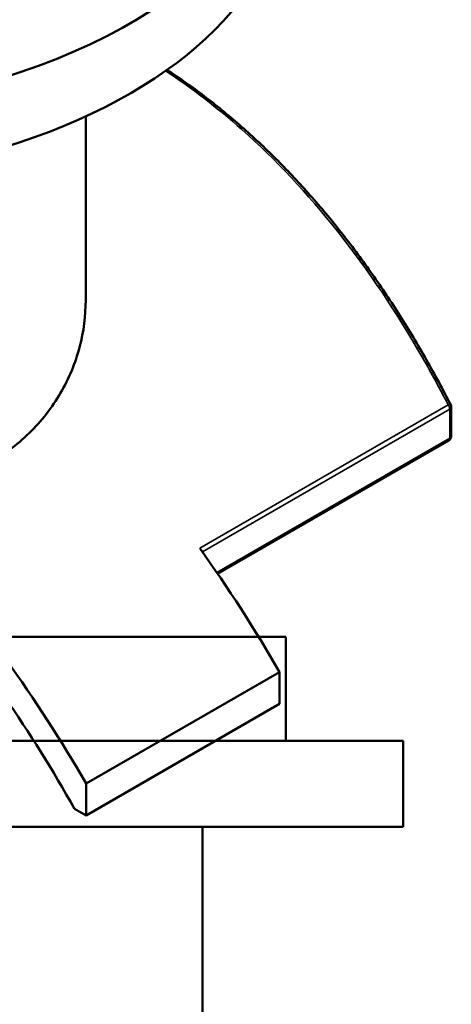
# Model space of a CAD drawing. Header units: millimetres. Extents: x -579 to 1127, y -250 to 921.
# Tile 10 of 11: x 961 to 1127, y 335 to 713. Entities that reach past the tile are written whole.
import ezdxf

# ---------------------------------------------------------------- set-up
doc = ezdxf.new("R2010")
doc.units = ezdxf.units.MM
doc.layers.add('Visible (ANSI)', color=7, linetype='Continuous', lineweight=50)
doc.layers.add('Visible Narrow (ANSI)', color=7, linetype='Continuous', lineweight=35)

msp = doc.modelspace()

# ---------------------------------------------------------------- linework, layer by layer
at = {"layer": 'Visible (ANSI)'}
for p, q in [((986.53, 605.69), (986.53, 676.26)), ((1126.86, 553.46), (1126.86, 564.56)), ((1125.86, 551.73), (1037.18, 500.53)), ((1063.38, 476.32), (743.38, 476.32)), ((1063.38, 436.32), (1063.38, 476.32)), ((1060.94, 462.78), (986.69, 419.91)), ((1060.94, 462.78), (1060.94, 450.53)), ((1060.94, 450.53), (986.69, 407.66)), ((1108.38, 436.32), (698.38, 436.32)), ((1108.38, 403.32), (1108.38, 436.32)), ((986.69, 407.66), (986.69, 419.91)), ((982.23, 410.24), (986.69, 407.66)), ((1108.38, 403.32), (698.38, 403.32)), ((1031.38, 216.32), (1031.38, 403.32))]:
    msp.add_line(p, q, dxfattribs=at)
for centre, start, end in [((1124.86, 564.56), 0, 27.1492), ((1124.86, 553.46), 300, 0)]:
    msp.add_arc(centre, 2, start, end, dxfattribs=at)
for centre, major_axis, start_param, end_param in [((858.53, 795.65), (-205, 0), 5.274453, 10.43351), ((858.53, 795.65), (-160, 0), 0, 3.141593), ((858.53, 768.71), (-205, 0), 0, 3.141593), ((895.65, 368.01), (165, -285.79), 1.56906, 1.741166), ((821.41, 325.14), (-165, 285.79), 4.710653, 4.882759), ((821.41, 325.14), (157.5, -272.8), 1.549477, 1.710951)]:
    msp.add_ellipse(centre, major_axis=major_axis, ratio=0.57735, start_param=start_param, end_param=end_param, dxfattribs=at)
for points, knots in [([(1126.64, 565.47), (1123.62, 571.36), (1120.49, 577.15), (1114.03, 588.52), (1110.69, 594.1), (1103.8, 605.02), (1100.25, 610.36), (1092.94, 620.76), (1089.19, 625.84), (1081.48, 635.69), (1077.52, 640.47), (1069.41, 649.71), (1065.27, 654.18), (1056.79, 662.77), (1052.45, 666.89), (1043.62, 674.79), (1039.12, 678.55), (1029.97, 685.7), (1025.32, 689.09), (1019.66, 692.92), (1018.71, 693.54), (1017.77, 694.17)], [5.829239, 5.829239, 5.829239, 5.829239, 7.864725, 7.864725, 9.900212, 9.900212, 11.935698, 11.935698, 13.971184, 13.971184, 16.00667, 16.00667, 18.042156, 18.042156, 20.077643, 20.077643, 22.113129, 22.113129, 24.148615, 24.148615, 24.555184, 24.555184, 24.555184, 24.555184]), ([(986.53, 605.69), (986.53, 599.77), (985.78, 593.64), (982.58, 581.55), (980.13, 575.59), (973.64, 564.44), (969.58, 559.23), (960.16, 550.01), (954.79, 545.99), (949.04, 542.67)], [68.282029, 68.282029, 68.282029, 68.282029, 70.721908, 70.721908, 73.161787, 73.161787, 75.601665, 75.601665, 78.041544, 78.041544, 78.041544, 78.041544])]:
    msp.add_open_spline(points, degree=3, knots=knots, dxfattribs=at)
at = {"layer": 'Visible Narrow (ANSI)'}
for p, q in [((1125.68, 565.42), (1030.29, 510.35)), ((1031.32, 508.92), (1126.27, 563.74)), ((1126.27, 563.74), (1126.27, 552.65)), ((1126.27, 552.65), (1036.85, 501.02))]:
    msp.add_line(p, q, dxfattribs=at)
for centre, major_axis, ratio, start_param, end_param in [((1124.86, 564.56), (1.78, 0.91), 0.23852, 0, 0.976586), ((1124.86, 564.56), (1, -1.73), 0.57735, 0.785398, 1.741166), ((1124.86, 564.56), (2, 0), 0.57735, 5.497787, 6.283185), ((1124.86, 553.46), (1, -1.73), 0.57735, 0, 0.785398), ((1124.86, 553.46), (2, 0), 0.57735, 5.497787, 6.283185)]:
    msp.add_ellipse(centre, major_axis=major_axis, ratio=ratio, start_param=start_param, end_param=end_param, dxfattribs=at)
msp.add_open_spline([(1017.21, 693.77), (1027.29, 687.13), (1037.08, 679.59), (1059.48, 659.67), (1071.75, 646.56), (1095.04, 617.17), (1105.98, 600.8), (1119.29, 577.52), (1122.54, 571.52), (1125.68, 565.42)], degree=3, knots=[-24.487197, -24.487197, -24.487197, -24.487197, -20.149836, -20.149836, -14.165406, -14.165406, -7.935417, -7.935417, -5.829239, -5.829239, -5.829239, -5.829239], dxfattribs=at)

doc.saveas('drawing.dxf')
